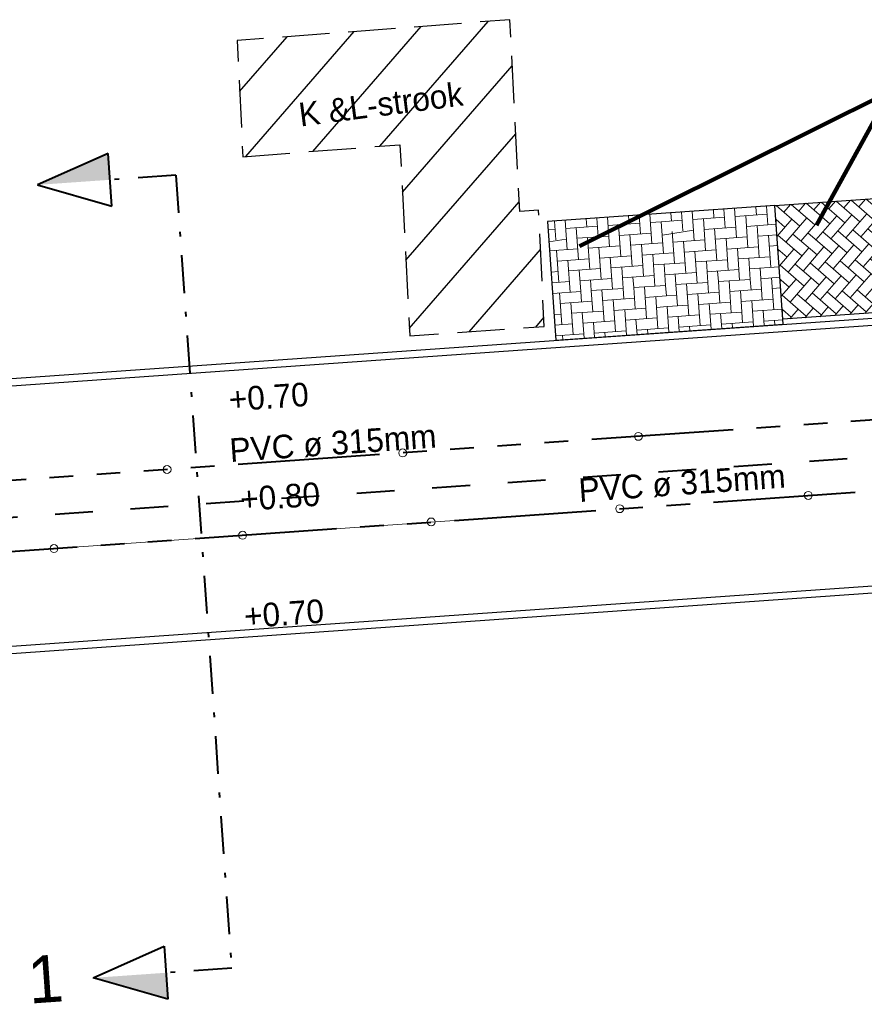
# Model space of a CAD drawing. Header units: metres. Extents: x 73592 to 73968, y 444899 to 445120.
# Tile 16 of 20: x 73863 to 73881, y 444983 to 445003. Entities that reach past the tile are written whole.
import ezdxf

# ---------------------------------------------------------------- set-up
doc = ezdxf.new("R2010")
doc.units = ezdxf.units.M
doc.header["$MEASUREMENT"] = 0
for name, pattern in [('DGN Style 3', [1.4, 1, -0.4]), ('DGN Style 4', [1.6, 0.8, -0.4, 0, -0.4]), ('DRAIN streng', [1.6, 0.8, -0.8]), ('DWA streng', [5.5, 3, -0.5, 0.5, -0.5, 0.5, -0.5]), ('VRWA streng', [7.5, 3, -0.5, 0.5, -0.5, 0.5, -0.5, 0.5, -0.5, 0.5, -0.5])]:
    doc.linetypes.add(name, pattern=pattern)
for name, color, linetype, lineweight in [('DWARS doorsnede tekst A A', 7, 'Continuous', 40), ('DWARS doorsnedelijn', 7, 'DGN Style 4', 40), ('NUTS aanbr tekst', 7, 'Continuous', 13), ('NUTS aanbr trace', 7, 'DGN Style 3', 30), ('RIO aanbr ALG inlaat', 7, 'Continuous', 13), ('RIO aanbr DRAIN streng', 5, 'DRAIN streng', 40), ('RIO aanbr DWA BOB en stroomrichting', 30, 'Continuous', 13), ('RIO aanbr DWA streng', 30, 'DWA streng', 40), ('RIO aanbr DWA strenggegevens', 30, 'Continuous', 13), ('RIO aanbr VRWA streng', 4, 'VRWA streng', 40), ('RIO aanbr VRWA strenggegevens', 4, 'Continuous', 13), ('VERH aanbr arcering', 252, 'Continuous', 0), ('VERH aanbr tekst hoogtemaat', 5, 'Continuous', 13), ('VERH aanbr tekst overig', 7, 'Continuous', 13), ('VERH aanbr trottoirband', 2, 'Continuous', 30)]:
    doc.layers.add(name, color=color, linetype=linetype, lineweight=lineweight)
doc.layers.add('VERH aanbr arcering lijnen', color=3, linetype='Continuous', lineweight=30, plot=False)
doc.styles.add('dwars tekst letters A A bij doorsnedelijn 5 mm', font='INTL_ISO.shx', dxfattribs={"height": 0.005})
doc.styles.add('nuts tekst K+L trace bij arcering', font='INTL_ISO.shx', dxfattribs={"height": 0.0025})
doc.styles.add('rio tekst strenggegevens 2 mm', font='INTL_ISO.shx', dxfattribs={"height": 0.0025})
doc.styles.add('Style-INTL_ISO', font='INTL_ISO.shx')
doc.styles.add('verh hoogtemaat 2 mm', font='INTL_ISO.shx', dxfattribs={"height": 0.0025})
doc.dimstyles.new('maatvoering', dxfattribs={"dimscale": 200, "dimtxt": 0.0025, "dimasz": 0.0025, "dimexe": 0.00125, "dimexo": 0.00125, "dimgap": 0.001, "dimtad": 1, "dimjust": 1, "dimzin": 3, "dimdsep": 46, "dimtxsty": 'Style-INTL_ISO', "dimcen": 0.09, "dimse1": 1, "dimse2": 1, "dimclrd": 7, "dimclre": 7, "dimclrt": 256, "dimadec": 4, "dimazin": 3, "dimtfac": 1, "dimtmove": 1, "dimatfit": 3, "dimfxl": 0, "dimfrac": 2, "dimtzin": 3, "dimlwd": 0, "dimlwe": 0, "dimarcsym": 0})

# ---------------------------------------------------------------- blocks, each defined once
blk = doc.blocks.new('DRSNrechts_1')
at = {"layer": 'DWARS doorsnedelijn', "linetype": 'Continuous', "lineweight": 40}
blk.add_hatch(color=256, dxfattribs=at).paths.add_polyline_path([(0.001, 1.395), (0.562, 1.395), (0.001, 2.936)])
for p, q in [((0.001, 2.936), (-0.562, 1.395)), ((0.562, 1.395), (0.001, 2.936)), ((-0.562, 1.395), (0.562, 1.395))]:
    blk.add_line(p, q, dxfattribs=at)
at = {"layer": 'DWARS doorsnedelijn'}
blk.add_line((0, 0), (0.002, 1.395), dxfattribs=at)
blk = doc.blocks.new('DRSNrechts_2')
at = {"layer": 'DWARS doorsnedelijn', "linetype": 'Continuous', "lineweight": 40, "extrusion": (0, 0, -1)}
blk.add_hatch(color=256, dxfattribs=at).paths.add_polyline_path([(-0.001, 1.395), (-0.562, 1.395), (-0.001, 2.936)])
at = {"layer": 'DWARS doorsnedelijn', "linetype": 'Continuous', "lineweight": 40}
for p, q in [((0.001, 2.936), (-0.562, 1.395)), ((0.562, 1.395), (0.001, 2.936)), ((-0.562, 1.395), (0.562, 1.395))]:
    blk.add_line(p, q, dxfattribs=at)
at = {"layer": 'DWARS doorsnedelijn'}
blk.add_line((0, 0), (0.002, 1.395), dxfattribs=at)
blk = doc.blocks.new('DRSNlinks_1')
at = {"layer": 'DWARS doorsnedelijn', "linetype": 'Continuous', "lineweight": 40, "extrusion": (0, 0, -1)}
blk.add_blockref('DRSNrechts_2', (0, 0), dxfattribs=at)
blk = doc.blocks.new('INLAAT')
at = {"color": 0, "linetype": 'ByBlock', "lineweight": -2}
blk.add_circle((0, 0), 0.0838, dxfattribs=at)

msp = doc.modelspace()

# ---------------------------------------------------------------- hatches: boundary and pattern name
at = {"layer": 'NUTS aanbr trace'}
h = msp.add_hatch(dxfattribs=at)
h.set_pattern_fill('_USER', color=256, style=0)
h.set_pattern_definition([(49.0282, (73974.2297, 445025.1705), (-0.755033, 0.655687), [])])
h.paths.add_polyline_path([(73868.03, 445000.553), (73871.355, 445000.807), (73871.561, 444996.76), (73874.409, 444996.961), (73874.289, 444999.419), (73873.89, 444999.391), (73873.683, 445003.452), (73867.91, 445003.011)])
at = {"layer": 'VERH aanbr arcering'}
h = msp.add_hatch(dxfattribs=at)
h.set_pattern_fill('KEPERVERB', color=256, style=0)
h.set_pattern_definition([(-130.96, (73883.5041, 445003.3305), (-2.5387, -0.1788), [0.6753, -2.9246]), (-130.96, (73883.5935, 445002.0616), (-2.5387, -0.1788), [0.6746, -2.9253]), (-130.96, (73882.9144, 445002.6514), (-2.5387, -0.1788), [0.6746, -2.9253]), (-130.96, (73882.2342, 445003.242), (-2.5387, -0.1788), [0.6753, -2.9246]), (-130.96, (73883.0037, 445001.3825), (-2.5387, -0.1788), [0.6753, -2.9246]), (-130.96, (73882.3236, 445001.9722), (-2.5387, -0.1788), [0.6746, -2.9253]), (-130.96, (73881.6445, 445002.562), (-2.5387, -0.1788), [0.6739, -2.926]), (-130.96, (73881.7339, 445001.293), (-2.5387, -0.1788), [0.6753, -2.9246]), (139.017, (73883.3566, 445003.1617), (-2.5387, -0.1788), [0.22486, -3.375]), (139.017, (73883.446, 445001.8918), (-2.5387, -0.1788), [0.6746, -2.9253]), (139.017, (73882.767, 445002.4816), (-2.5387, -0.1788), [0.676, -2.9239]), (139.017, (73882.0867, 445003.0723), (-2.5387, -0.1788), [0.22486, -3.375]), (139.017, (73883.3657, 445000.7694), (-2.5387, -0.1788), [0.4504, -3.14945]), (139.017, (73882.8562, 445001.2137), (-2.5387, -0.1788), [0.6746, -2.9253]), (139.017, (73882.1762, 445001.8024), (-2.5387, -0.1788), [0.6746, -2.9253]), (139.017, (73881.497, 445002.3922), (-2.5387, -0.1788), [0.6753, -2.9246]), (139.017, (73882.0968, 445000.68), (-2.5387, -0.1788), [0.4504, -3.14945]), (139.017, (73881.5865, 445001.1223), (-2.5387, -0.1788), [0.6753, -2.9246]), (-130.96, (73883.6158, 445001.7444), (-2.5387, -0.1788), [0.22415, -3.3757]), (139.017, (73883.5935, 445002.0616), (-2.5387, -0.1788), [0.4497, -3.15016]), (-130.96, (73883.5712, 445002.3778), (-2.5387, -0.1788), [0.22415, -3.3757]), (-130.96, (73883.1868, 445003.3091), (-2.5387, -0.1788), [0.6753, -2.9246]), (-130.96, (73883.6605, 445001.109), (-2.5387, -0.1788), [0.2256, -3.3743]), (-130.96, (73883.2762, 445002.0393), (-2.5387, -0.1788), [0.6746, -2.9253]), (-130.96, (73882.5971, 445002.629), (-2.5387, -0.1788), [0.6753, -2.9246]), (-130.96, (73881.917, 445003.2197), (-2.5387, -0.1788), [0.6753, -2.9246]), (-130.96, (73882.6865, 445001.3602), (-2.5387, -0.1788), [0.676, -2.9239]), (-130.96, (73882.0054, 445001.9498), (-2.5387, -0.1788), [0.6739, -2.926]), (-130.96, (73881.3273, 445002.5396), (-2.5387, -0.1788), [0.4497, -3.15016]), (-130.96, (73881.4166, 445001.2707), (-2.5387, -0.1788), [0.4504, -3.14945]), (-130.96, (73883.5488, 445002.696), (-2.5387, -0.1788), [0.6746, -2.9253]), (-130.96, (73882.8696, 445003.2868), (-2.5387, -0.1788), [0.6753, -2.9246]), (-130.96, (73883.6381, 445001.4272), (-2.5387, -0.1788), [0.6753, -2.9246]), (-130.96, (73882.958, 445002.0169), (-2.5387, -0.1788), [0.6739, -2.926]), (-130.96, (73882.279, 445002.6066), (-2.5387, -0.1788), [0.6746, -2.9253]), (-130.96, (73881.5997, 445003.1974), (-2.5387, -0.1788), [0.6753, -2.9246]), (-130.96, (73882.3683, 445001.3378), (-2.5387, -0.1788), [0.6753, -2.9246]), (-130.96, (73881.6892, 445001.9275), (-2.5387, -0.1788), [0.6746, -2.9253]), (-130.96, (73883.2316, 445002.6737), (-2.5387, -0.1788), [0.6746, -2.9253]), (-130.96, (73882.5524, 445003.2645), (-2.5387, -0.1788), [0.6767, -2.9232]), (-130.96, (73883.321, 445001.4048), (-2.5387, -0.1788), [0.6753, -2.9246]), (-130.96, (73882.6418, 445001.9946), (-2.5387, -0.1788), [0.6753, -2.9246]), (-130.96, (73881.9617, 445002.5843), (-2.5387, -0.1788), [0.6746, -2.9253]), (-130.96, (73881.2825, 445003.175), (-2.5387, -0.1788), [0.4504, -3.14945]), (-130.96, (73882.051, 445001.3154), (-2.5387, -0.1788), [0.6753, -2.9246]), (-130.96, (73881.372, 445001.9052), (-2.5387, -0.1788), [0.4497, -3.15016]), (139.017, (73883.5488, 445002.696), (-2.5387, -0.1788), [0.4504, -3.14945]), (139.017, (73883.0394, 445003.1394), (-2.5387, -0.1788), [0.22486, -3.375]), (139.017, (73883.6381, 445001.4272), (-2.5387, -0.1788), [0.4497, -3.15016]), (139.017, (73883.1288, 445001.8695), (-2.5387, -0.1788), [0.6746, -2.9253]), (139.017, (73882.4497, 445002.4592), (-2.5387, -0.1788), [0.6767, -2.9232]), (139.017, (73881.7695, 445003.05), (-2.5387, -0.1788), [0.22486, -3.375]), (139.017, (73883.0495, 445000.7472), (-2.5387, -0.1788), [0.4504, -3.14945]), (139.017, (73882.5391, 445001.1894), (-2.5387, -0.1788), [0.6753, -2.9246]), (139.017, (73881.859, 445001.78), (-2.5387, -0.1788), [0.6746, -2.9253]), (139.017, (73881.1798, 445002.3698), (-2.5387, -0.1788), [0.22486, -3.375]), (139.017, (73881.7786, 445000.6577), (-2.5387, -0.1788), [0.4497, -3.15016]), (139.017, (73881.2692, 445001.101), (-2.5387, -0.1788), [0.2256, -3.3743]), (139.017, (73883.4013, 445002.5263), (-2.5387, -0.1788), [0.676, -2.9239]), (139.017, (73882.7222, 445003.117), (-2.5387, -0.1788), [0.22486, -3.375]), (139.017, (73883.4907, 445001.2574), (-2.5387, -0.1788), [0.6739, -2.926]), (139.017, (73882.8116, 445001.8472), (-2.5387, -0.1788), [0.6753, -2.9246]), (139.017, (73882.1325, 445002.437), (-2.5387, -0.1788), [0.676, -2.9239]), (139.017, (73881.4523, 445003.0276), (-2.5387, -0.1788), [0.22486, -3.375]), (139.017, (73882.7312, 445000.7247), (-2.5387, -0.1788), [0.4504, -3.14945]), (139.017, (73882.2208, 445001.168), (-2.5387, -0.1788), [0.6746, -2.9253]), (139.017, (73881.5417, 445001.7577), (-2.5387, -0.1788), [0.6746, -2.9253]), (139.017, (73881.4614, 445000.6353), (-2.5387, -0.1788), [0.4497, -3.15016]), (139.017, (73883.0851, 445002.504), (-2.5387, -0.1788), [0.676, -2.9239]), (139.017, (73882.405, 445003.0947), (-2.5387, -0.1788), [0.22486, -3.375]), (139.017, (73883.1735, 445001.235), (-2.5387, -0.1788), [0.6746, -2.9253]), (139.017, (73882.4944, 445001.8248), (-2.5387, -0.1788), [0.6753, -2.9246]), (139.017, (73881.8143, 445002.4145), (-2.5387, -0.1788), [0.6753, -2.9246]), (139.017, (73881.135, 445003.0062), (-2.5387, -0.1788), [0.22415, -3.3757]), (139.017, (73882.414, 445000.7024), (-2.5387, -0.1788), [0.4511, -3.14874]), (139.017, (73881.9036, 445001.1466), (-2.5387, -0.1788), [0.6739, -2.926]), (139.017, (73881.2245, 445001.7354), (-2.5387, -0.1788), [0.22486, -3.375]), (139.017, (73883.6829, 445000.7918), (-2.5387, -0.1788), [0.4497, -3.15016]), (-130.96, (73883.5264, 445003.0133), (-2.5387, -0.1788), [0.22415, -3.3757])])
h.paths.add_polyline_path([(73884.903, 444997.495), (73884.733, 444999.904), (73879.29, 444999.52), (73879.459, 444997.111)])
h = msp.add_hatch(dxfattribs=at)
h.set_pattern_fill('ELLEBOOG', color=256, style=0)
h.set_pattern_definition([(184.03, (73879.4733, 445000.7094), (-2.879, 2.5039), [0.676, -2.02]), (94.03, (73879.248, 445000.6935), (-2.4997, -2.8827), [0.675, -2.025]), (184.03, (73879.41, 445001.6071), (-2.879, 2.5039), [0.675, -2.021]), (184.03, (73879.3469, 445002.505), (-2.879, 2.5039), [0.676, -2.02]), (184.03, (73878.5755, 445000.6461), (-2.879, 2.504), [0.676, -2.02]), (184.03, (73878.5123, 445001.544), (-2.879, 2.5039), [0.676, -2.02]), (184.03, (73878.449, 445002.4417), (-2.879, 2.5039), [0.676, -2.02]), (184.03, (73877.6778, 445000.583), (-2.879, 2.504), [0.676, -2.02]), (184.03, (73877.6135, 445001.4806), (-2.879, 2.504), [0.675, -2.021]), (184.03, (73877.5514, 445002.3775), (-2.879, 2.5039), [0.676, -2.02]), (94.03, (73879.1846, 445001.5913), (-2.4997, -2.8827), [0.675, -2.025]), (94.03, (73879.1214, 445002.489), (-2.4997, -2.8827), [0.675, -2.025]), (94.03, (73878.35, 445000.6303), (-2.4997, -2.8827), [0.675, -2.025]), (94.03, (73878.287, 445001.527), (-2.4997, -2.8827), [0.676, -2.024]), (94.03, (73878.2236, 445002.4258), (-2.4997, -2.8827), [0.675, -2.025]), (94.03, (73877.4523, 445000.567), (-2.4997, -2.8827), [0.675, -2.025]), (94.03, (73877.39, 445001.465), (-2.4997, -2.8827), [0.675, -2.025]), (94.03, (73877.326, 445002.3626), (-2.4997, -2.8827), [0.675, -2.025]), (184.03, (73879.232, 445000.918), (-2.879, 2.5039), [0.674, -2.022]), (184.03, (73878.9938, 445001.1267), (-2.879, 2.5039), [0.677, -2.019]), (184.03, (73878.7516, 445001.3352), (-2.879, 2.5039), [0.674, -2.022]), (94.03, (73879.0086, 445000.9022), (-2.4997, -2.8827), [0.675, -2.025]), (94.03, (73878.7674, 445001.1108), (-2.4997, -2.8827), [0.675, -2.025]), (94.03, (73878.527, 445001.3194), (-2.4997, -2.8827), [0.675, -2.025]), (184.03, (73879.1688, 445001.8157), (-2.879, 2.5039), [0.674, -2.022]), (184.03, (73879.1056, 445002.7135), (-2.879, 2.5039), [0.674, -2.022]), (184.03, (73878.3343, 445000.8547), (-2.879, 2.504), [0.674, -2.022]), (184.03, (73878.271, 445001.7525), (-2.879, 2.5039), [0.674, -2.022]), (184.03, (73878.208, 445002.6493), (-2.879, 2.5039), [0.675, -2.021]), (184.03, (73877.4365, 445000.7915), (-2.879, 2.504), [0.67, -2.026]), (-170.7697, (73877.37321, 445001.69026), (-26.703727, -4.587219), [0.67, -29.10865]), (184.03, (73877.311, 445002.587), (-2.879, 2.5039), [0.671, -2.025]), (184.03, (73878.9296, 445002.0244), (-2.879, 2.5039), [0.676, -2.02]), (184.03, (73878.8664, 445002.9222), (-2.879, 2.5039), [0.677, -2.019]), (184.03, (73878.095, 445001.0634), (-2.879, 2.504), [0.676, -2.02]), (184.03, (73878.0318, 445001.9612), (-2.879, 2.5039), [0.676, -2.02]), (184.03, (73877.9686, 445002.859), (-2.879, 2.5039), [0.676, -2.02]), (184.03, (73877.1973, 445001.0002), (-2.879, 2.504), [0.446, -2.25]), (184.03, (73877.134, 445001.898), (-2.879, 2.504), [0.446, -2.25]), (184.03, (73877.0708, 445002.7958), (-2.879, 2.5039), [0.446, -2.25]), (184.03, (73878.6883, 445002.233), (-2.879, 2.5039), [0.674, -2.022]), (184.03, (73878.625, 445003.1308), (-2.879, 2.5039), [0.674, -2.022]), (184.03, (73877.8538, 445001.272), (-2.879, 2.504), [0.674, -2.022]), (184.03, (73877.7906, 445002.1698), (-2.879, 2.5039), [0.674, -2.022]), (184.03, (73877.7273, 445003.0675), (-2.879, 2.5039), [0.674, -2.022]), (184.03, (73876.956, 445001.2088), (-2.879, 2.504), [0.22, -2.476]), (184.03, (73876.8928, 445002.1065), (-2.879, 2.504), [0.22, -2.476]), (184.03, (73876.8296, 445003.0043), (-2.879, 2.5039), [0.22, -2.476]), (94.03, (73878.9454, 445001.8), (-2.4997, -2.8827), [0.675, -2.025]), (94.03, (73878.882, 445002.6988), (-2.4997, -2.8827), [0.673, -2.027]), (94.03, (73878.1108, 445000.839), (-2.4997, -2.8827), [0.675, -2.025]), (94.03, (73878.0476, 445001.7368), (-2.4997, -2.8827), [0.675, -2.025]), (94.03, (73877.9844, 445002.6345), (-2.4997, -2.8827), [0.674, -2.026]), (94.03, (73877.213, 445000.7758), (-2.4997, -2.8827), [0.675, -2.025]), (94.03, (73877.1498, 445001.6735), (-2.4997, -2.8827), [0.675, -2.025]), (94.03, (73877.0866, 445002.5713), (-2.4997, -2.8827), [0.674, -2.026]), (94.03, (73878.7041, 445002.0085), (-2.4997, -2.8827), [0.675, -2.025]), (94.03, (73878.641, 445002.9063), (-2.4997, -2.8827), [0.449, -2.251]), (94.03, (73877.8696, 445001.0475), (-2.4997, -2.8827), [0.675, -2.025]), (94.03, (73877.8064, 445001.9453), (-2.4997, -2.8827), [0.675, -2.025]), (94.03, (73877.7431, 445002.843), (-2.4997, -2.8827), [0.449, -2.251]), (94.03, (73876.9718, 445000.9843), (-2.4997, -2.8827), [0.675, -2.025]), (94.03, (73876.9086, 445001.882), (-2.4997, -2.8827), [0.675, -2.025]), (94.03, (73876.8454, 445002.78), (-2.4997, -2.8827), [0.449, -2.251]), (94.03, (73878.465, 445002.2173), (-2.4997, -2.8827), [0.675, -2.025]), (94.03, (73878.4017, 445003.115), (-2.4997, -2.8827), [0.224, -2.476]), (94.03, (73877.6304, 445001.2553), (-2.4997, -2.8827), [0.676, -2.024]), (94.03, (73877.567, 445002.154), (-2.4997, -2.8827), [0.675, -2.025]), (94.03, (73877.504, 445003.0518), (-2.4997, -2.8827), [0.225, -2.475]), (94.03, (73878.5755, 445000.6461), (-2.4997, -2.8827), [0.45, -2.25]), (94.03, (73878.799, 445000.662), (-2.4997, -2.8827), [0.225, -2.475]), (94.03, (73877.9012, 445000.5987), (-2.4997, -2.8827), [0.225, -2.475]), (94.03, (73877.6778, 445000.583), (-2.4997, -2.8827), [0.45, -2.25]), (94.03, (73877.0034, 445000.5354), (-2.4997, -2.8827), [0.225, -2.475]), (184.03, (73879.4417, 445001.1583), (-2.879, 2.5039), [0.226, -2.47]), (184.03, (73879.426, 445001.3827), (-2.879, 2.5039), [0.45, -2.246]), (184.03, (73879.3785, 445002.056), (-2.879, 2.5039), [0.226, -2.47]), (184.03, (73879.3627, 445002.2805), (-2.879, 2.5039), [0.449, -2.247]), (184.03, (73879.3152, 445002.9538), (-2.879, 2.5039), [0.226, -2.47]), (184.03, (73879.2994, 445003.1783), (-2.879, 2.5039), [0.45, -2.246]), (94.03, (73879.4733, 445000.7094), (-2.4997, -2.8827), [0.45, -2.25]), (94.03, (73879.426, 445001.3827), (-2.4997, -2.8827), [0.675, -2.025]), (94.03, (73879.3627, 445002.2805), (-2.4997, -2.8827), [0.675, -2.025]), (94.03, (73879.2994, 445003.1783), (-2.4997, -2.8827), [0.224, -2.476])])
h.paths.add_polyline_path([(73879.467, 444997.007), (73879.29, 444999.52), (73874.476, 444999.181), (73874.653, 444996.668)])

# ---------------------------------------------------------------- linework, layer by layer
at = {"layer": 'DWARS doorsnedelijn'}
msp.add_line((73866.612, 445000.161), (73867.794, 444983.381), dxfattribs=at)
at = {"layer": 'NUTS aanbr trace', "flags": 128}
msp.add_lwpolyline([(73868.03, 445000.553), (73871.355, 445000.807), (73871.561, 444996.76), (73874.409, 444996.961), (73874.289, 444999.419), (73873.89, 444999.391), (73873.683, 445003.452), (73867.91, 445003.011)], close=True, dxfattribs=at)
at = {"layer": 'RIO aanbr DRAIN streng', "flags": 128}
msp.add_lwpolyline([(73851.464, 444992.878), (73851.986, 444992.459, 0.144892), (73852.249, 444992.351), (73853.354, 444992.239, 0.042813), (73853.44, 444992.238), (73900.297, 444995.536, 0.17787), (73900.612, 444995.678), (73901.34, 444996.39)], format="xyb", dxfattribs=at)
at = {"layer": 'RIO aanbr DWA BOB en stroomrichting', "linetype": 'Continuous'}
msp.add_line((73873.716, 444992.941), (73849.269, 444991.22), dxfattribs=at)
at = {"layer": 'RIO aanbr DWA streng'}
msp.add_line((73850.561, 444991.311), (73899.454, 444994.754), dxfattribs=at)
at = {"layer": 'RIO aanbr VRWA streng'}
msp.add_line((73900.849, 444996.356), (73851.955, 444992.913), dxfattribs=at)
at = {"layer": 'VERH aanbr arcering lijnen', "flags": 128}
for points in [[(73884.903, 444997.495), (73879.459, 444997.111), (73879.29, 444999.52), (73884.733, 444999.904)], [(73879.29, 444999.52), (73874.476, 444999.181), (73874.653, 444996.668), (73879.467, 444997.007)]]:
    msp.add_lwpolyline(points, close=True, dxfattribs=at)
at = {"layer": 'VERH aanbr trottoirband'}
for p, q in [((73852.254, 444995.089), (73951.486, 445002.077)), ((73852.265, 444994.939), (73951.496, 445001.928)), ((73852.081, 444989.412), (73959.604, 444996.984)), ((73852.091, 444989.263), (73959.614, 444996.835))]:
    msp.add_line(p, q, dxfattribs=at)

# ---------------------------------------------------------------- block references
at = {"layer": 'DWARS doorsnedelijn', "linetype": 'Continuous', "lineweight": 40, "rotation": 94.02823749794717}
for name, p in [('DRSNrechts_1', (73866.612, 445000.161)), ('DRSNlinks_1', (73867.794, 444983.381))]:
    msp.add_blockref(name, p, dxfattribs=at)
at = {"layer": 'RIO aanbr ALG inlaat', "lineweight": 13}
for p in [(73876.402, 444994.634), (73871.414, 444994.283), (73866.427, 444993.932), (73879.995, 444993.384), (73876.005, 444993.103), (73872.015, 444992.822), (73868.024, 444992.541), (73864.034, 444992.26)]:
    msp.add_blockref('INLAAT', p, dxfattribs=at)

# ---------------------------------------------------------------- texts
at = {"layer": 'DWARS doorsnede tekst A A', "style": 'dwars tekst letters A A bij doorsnedelijn 5 mm'}
msp.add_text('1', height=1, rotation=4.0282, dxfattribs=at).set_placement((73863.518, 444982.628))
at = {"layer": 'NUTS aanbr tekst', "linetype": 'Continuous', "insert": (73869.251, 445001.183), "char_height": 0.5, "attachment_point": 7, "rotation": 7.3859, "line_spacing_factor": 0.84, "style": 'nuts tekst K+L trace bij arcering'}
msp.add_mtext('K &L-strook', dxfattribs=at)
at = {"layer": 'RIO aanbr DWA strenggegevens', "linetype": 'Continuous', "style": 'rio tekst strenggegevens 2 mm'}
msp.add_text('PVC %%248 315mm', height=0.5, rotation=4.0282, dxfattribs=at).set_placement((73875.155, 444993.243))
at = {"layer": 'RIO aanbr VRWA strenggegevens', "linetype": 'Continuous', "insert": (73867.769, 444994.076), "char_height": 0.5, "attachment_point": 7, "rotation": 4.0282, "line_spacing_factor": 0.84, "style": 'rio tekst strenggegevens 2 mm'}
msp.add_mtext('PVC ø 315mm', dxfattribs=at)
at = {"layer": 'VERH aanbr tekst hoogtemaat', "char_height": 0.5, "attachment_point": 7, "rotation": 4.0282, "line_spacing_factor": 0.722892, "style": 'verh hoogtemaat 2 mm'}
for s, insert in [('+0.70', (73867.752, 444995.155)), ('+0.80', (73867.993, 444993.043)), ('+0.70', (73868.075, 444990.568))]:
    msp.add_mtext(s, dxfattribs=dict(at, insert=insert))

# ---------------------------------------------------------------- leaders
at = {"layer": 'VERH aanbr tekst overig', "color": 7, "linetype": 'Continuous', "lineweight": 0}
for points, override in [([(73880.171, 444999.1), (73881.729, 445001.935), (73883.085, 445002.031)], {"dimasz": 0.001, "dimgap": 0, "dimtad": 0, "dimclrd": 0, "dimlwd": 65534}), ([(73875.155, 444998.658), (73881.729, 445001.935)], {"dimasz": 0.001, "dimgap": 0, "dimclrd": 0, "dimlwd": 65534})]:
    msp.add_leader(points, dimstyle='maatvoering', override=override, dxfattribs=at)

doc.saveas('drawing.dxf')
